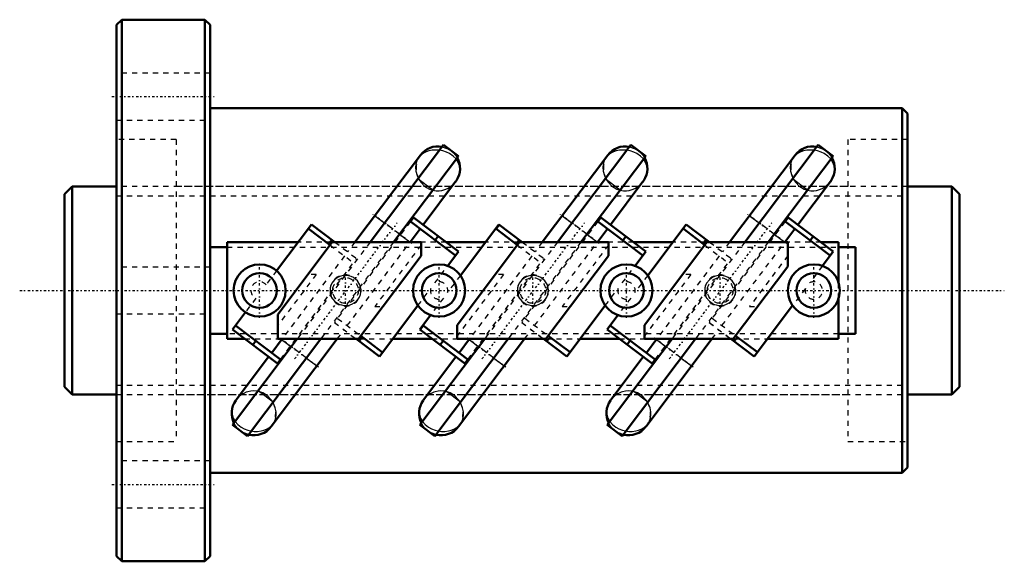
# Model space of a CAD drawing. Header units: millimetres. Extents: x -19 to 171, y -52 to 52.
import ezdxf

# ---------------------------------------------------------------- set-up
doc = ezdxf.new("R2010")
doc.units = ezdxf.units.MM
doc.linetypes.add('Center', pattern=[1.5, 0.45, -0.5, 0.05, -0.5])
doc.linetypes.add('Dashed', pattern=[2, 1, -1])
for name, color, linetype, lineweight in [('2d ConnectionPoints', 7, 'Continuous', 50), ('AM_0', 7, 'Continuous', 50), ('AM_4', 3, 'Continuous', 25), ('AM_5', 3, 'Continuous', 25), ('AM_7', 7, 'Center', 25), ('AM_9', 6, 'Dashed', 25)]:
    doc.layers.add(name, color=color, linetype=linetype, lineweight=lineweight)

# ---------------------------------------------------------------- blocks, each defined once
blk = doc.blocks.new('1_RR0100HBN4012_7_5N_0_in_HBN401275RRG2172LC00G200_0')
at = {"layer": 'AM_0'}
for p, q in [((1, 52), (0, 51)), ((1, 52), (1, -52)), ((17, 52), (1, 52)), ((17, 52), (17, -52)), ((18, 51), (17, 52)), ((0, 51), (0, -51)), ((18, 51), (18, -51)), ((151, 35), (18, 35)), ((152, 34), (151, 35)), ((151, 35), (151, -35)), ((152, 34), (152, -34)), ((62.82, 27.97), (48.74, 9.28)), ((65.7, 25.8), (62.82, 27.97)), ((98.82, 27.97), (84.74, 9.28)), ((101.7, 25.8), (98.82, 27.97)), ((134.82, 27.97), (120.74, 9.28)), ((137.7, 25.8), (134.82, 27.97)), ((58.41, 25.99), (45.82, 9.28)), ((65.7, 25.8), (53.25, 9.28)), ((94.41, 25.99), (81.82, 9.28)), ((101.7, 25.8), (89.25, 9.28)), ((130.41, 25.99), (117.82, 9.28)), ((137.7, 25.8), (125.25, 9.28)), ((58.94, 12.62), (65.17, 20.9)), ((65.17, 20.89), (65.33, 21.13)), ((94.94, 12.62), (101.17, 20.9)), ((101.17, 20.89), (101.33, 21.13)), ((130.94, 12.62), (137.17, 20.9)), ((137.17, 20.89), (137.33, 21.13)), ((57.07, 14.02), (56.47, 13.22)), ((57.07, 14.02), (65.73, 7.49)), ((93.07, 14.02), (92.47, 13.22)), ((93.07, 14.02), (101.73, 7.49)), ((129.07, 14.02), (128.47, 13.22)), ((129.07, 14.02), (137.73, 7.49)), ((37.46, 12.67), (30.76, 3.79)), ((36.86, 11.88), (41.05, 8.72)), ((37.46, 12.67), (41.97, 9.28)), ((56.42, 9.28), (58.33, 11.82)), ((56.47, 13.22), (65.13, 6.69)), ((73.46, 12.67), (66.08, 2.88)), ((72.93, 11.82), (73.54, 12.62)), ((72.93, 11.82), (77.05, 8.72)), ((73.46, 12.67), (77.97, 9.28)), ((92.42, 9.28), (94.33, 11.82)), ((92.47, 13.22), (101.13, 6.69)), ((109.46, 12.67), (102.08, 2.88)), ((108.86, 11.88), (113.05, 8.72)), ((109.46, 12.67), (113.97, 9.28)), ((128.42, 9.28), (130.33, 11.82)), ((128.47, 13.22), (137.13, 6.69)), ((40.77, 8.93), (41.37, 9.72)), ((61.82, 10.44), (61.22, 9.64)), ((76.77, 8.93), (77.37, 9.72)), ((97.89, 10.38), (97.29, 9.58)), ((112.7, 8.98), (113.3, 9.78)), ((133.89, 10.38), (133.29, 9.58)), ((18, 8.31), (21.25, 8.31)), ((34.9, 9.28), (21.25, 9.28)), ((21.25, 9.28), (21.25, -9.28)), ((31, -4.61), (41.47, 9.28)), ((58.52, 9.28), (41.47, 9.28)), ((58.52, 9.28), (58.52, 6.63)), ((70.9, 9.28), (63.36, 9.28)), ((65.48, -6.63), (77.47, 9.28)), ((94.52, 9.28), (77.47, 9.28)), ((94.52, 9.28), (94.52, 6.63)), ((106.9, 9.28), (99.36, 9.28)), ((101.48, -6.63), (113.47, 9.28)), ((129, 9.28), (113.47, 9.28)), ((129, 9.28), (129, 4.61)), ((138.75, 9.28), (135.36, 9.28)), ((138.75, 1.56), (138.75, 9.28)), ((138.75, 8.31), (142, 8.31)), ((142, -8.31), (142, 8.31)), ((58.52, 6.63), (46.53, -9.28)), ((65.73, 7.49), (63.65, 4.72)), ((94.52, 6.63), (82.53, -9.28)), ((101.73, 7.49), (99.65, 4.72)), ((137.73, 7.49), (135.65, 4.72)), ((129, 4.61), (118.53, -9.28)), ((138.75, -9.28), (138.75, -1.56)), ((57.92, -2.88), (50.54, -12.67)), ((93.92, -2.88), (86.54, -12.67)), ((129.92, -2.88), (122.54, -12.67)), ((24.76, -4.18), (22.27, -7.49)), ((31, -4.61), (31, -9.28)), ((60.35, -4.72), (58.27, -7.49)), ((96.35, -4.72), (94.27, -7.49)), ((22.27, -7.49), (30.93, -14.02)), ((22.87, -6.69), (31.53, -13.22)), ((58.27, -7.49), (66.93, -14.02)), ((58.34, -7.54), (58.94, -6.75)), ((58.94, -6.75), (67.53, -13.22)), ((65.48, -9.28), (65.48, -6.63)), ((94.27, -7.49), (102.93, -14.02)), ((94.87, -6.69), (103.53, -13.22)), ((101.48, -9.28), (101.48, -6.63)), ((21.25, -8.31), (18, -8.31)), ((21.25, -9.28), (24.64, -9.28)), ((34.75, -9.28), (22.3, -25.8)), ((39.26, -9.28), (25.18, -27.97)), ((29.75, -26.11), (42.43, -9.28)), ((31.83, -9.28), (29.83, -11.94)), ((46.53, -9.28), (31, -9.28)), ((46.03, -9.28), (50.54, -12.67)), ((47.23, -8.93), (46.63, -9.72)), ((46.95, -8.72), (51.14, -11.88)), ((53.1, -9.28), (60.64, -9.28)), ((70.75, -9.28), (58.3, -25.8)), ((75.26, -9.28), (61.18, -27.97)), ((82.53, -9.28), (65.48, -9.28)), ((65.75, -26.11), (78.43, -9.28)), ((67.83, -9.28), (65.83, -11.94)), ((82.03, -9.28), (86.54, -12.67)), ((82.07, -9.28), (86.55, -12.66)), ((83.31, -8.97), (82.71, -9.76)), ((82.97, -8.7), (87.15, -11.86)), ((89.1, -9.28), (96.64, -9.28)), ((106.75, -9.28), (94.3, -25.8)), ((111.26, -9.28), (97.18, -27.97)), ((118.53, -9.28), (101.48, -9.28)), ((101.75, -26.11), (114.43, -9.28)), ((103.83, -9.28), (101.83, -11.94)), ((118.03, -9.28), (122.54, -12.67)), ((118.07, -9.28), (122.55, -12.66)), ((119.31, -8.97), (118.71, -9.76)), ((118.97, -8.7), (123.15, -11.86)), ((125.1, -9.28), (138.75, -9.28)), ((142, -8.31), (138.75, -8.31)), ((26.18, -10.44), (26.78, -9.64)), ((62.18, -10.44), (62.78, -9.64)), ((98.11, -10.38), (98.71, -9.58)), ((29.22, -12.74), (22.99, -21.02)), ((30.93, -14.02), (31.53, -13.22)), ((65.22, -12.74), (58.99, -21.02)), ((66.93, -14.02), (67.53, -13.22)), ((101.22, -12.74), (94.99, -21.02)), ((102.93, -14.02), (103.53, -13.22)), ((22.99, -21.02), (22.91, -21.13)), ((58.99, -21.02), (58.91, -21.13)), ((94.99, -21.02), (94.91, -21.13)), ((25.18, -27.97), (22.3, -25.8)), ((61.18, -27.97), (58.3, -25.8)), ((97.18, -27.97), (94.3, -25.8)), ((151, -35), (152, -34)), ((18, -35), (151, -35)), ((0, -51), (1, -52)), ((17, -52), (18, -51)), ((1, -52), (17, -52))]:
    blk.add_line(p, q, dxfattribs=at)
for centre, radius in [((27.5, 0), 5), ((62, 0), 5), ((98, 0), 5), ((134, 0), 5), ((27.5, 0), 3.33), ((62, 0), 3.33), ((98, 0), 3.33), ((134, 0), 3.33)]:
    blk.add_circle(centre, radius, dxfattribs=at)
for centre, start, end in [((61.79, 23.45), 79.6679, 143), ((97.79, 23.45), 79.6679, 143), ((133.79, 23.45), 79.6679, 143), ((61.79, 23.45), 326.7467, 29.3233), ((97.79, 23.45), 326.7467, 29.3233), ((133.79, 23.45), 326.7467, 29.3233), ((26.37, -23.57), 144.8322, 206.3321), ((62.37, -23.57), 144.8322, 206.3321), ((98.37, -23.57), 144.8322, 206.3321), ((26.37, -23.57), 256.6767, 323), ((62.37, -23.57), 256.6767, 323), ((98.37, -23.57), 256.6767, 323)]:
    blk.add_arc(centre, 4.23, start, end, dxfattribs=at)
at = {"layer": 'AM_4'}
for p, q in [((60.77, 19.26), (57.89, 21.43)), ((96.77, 19.26), (93.89, 21.43)), ((132.77, 19.26), (129.89, 21.43)), ((49.65, 14.37), (51.52, 12.97)), ((85.65, 14.37), (87.52, 12.97)), ((121.65, 14.37), (123.52, 12.97)), ((54.39, 10.8), (56.41, 9.28)), ((90.39, 10.8), (92.41, 9.28)), ((126.39, 10.8), (128.41, 9.28)), ((31.74, -9.4), (33.61, -10.8)), ((67.74, -9.4), (69.61, -10.8)), ((103.74, -9.4), (105.61, -10.8)), ((36.48, -12.97), (38.51, -14.49)), ((72.48, -12.97), (74.51, -14.49)), ((108.48, -12.97), (110.51, -14.49)), ((30.11, -21.43), (27.23, -19.26)), ((66.11, -21.43), (63.23, -19.26)), ((102.11, -21.43), (99.23, -19.26))]:
    blk.add_line(p, q, dxfattribs=at)
at = {"layer": 'AM_5', "linetype": 'Dashed'}
for centre in [(44, 0), (80, 0), (116, 0)]:
    blk.add_arc(centre, 3, 75, 15, dxfattribs=at)
at = {"layer": 'AM_7'}
for p, q in [((-0.9, 37.24), (18.9, 37.24)), ((56.75, 9.02), (49.32, 14.63)), ((92.75, 9.02), (85.32, 14.63)), ((128.75, 9.02), (121.32, 14.63)), ((34.23, -13.13), (53.93, 13.01)), ((70.23, -13.13), (89.93, 13.01)), ((106.23, -13.13), (125.93, 13.01)), ((27.5, -5.25), (27.5, 5.25)), ((62, -5.25), (62, 5.25)), ((98, -5.25), (98, 5.25)), ((134, -5.25), (134, 5.25)), ((44, -2.58), (44, 2.58)), ((80, -2.58), (80, 2.58)), ((116, -2.58), (116, 2.58)), ((38.84, -14.75), (31.41, -9.14)), ((74.84, -14.75), (67.41, -9.14)), ((110.84, -14.75), (103.41, -9.14)), ((-0.9, -37.24), (18.9, -37.24))]:
    blk.add_line(p, q, dxfattribs=at)
at = {"layer": 'AM_9'}
for p, q in [((18, 41.74), (0, 41.74)), ((0, 32.74), (18, 32.74)), ((11.45, 29), (0, 29)), ((11.45, 29), (11.45, -29)), ((140.55, 29), (140.55, -29)), ((152, 29), (140.55, 29)), ((57.99, 21.58), (58.13, 21.33)), ((93.99, 21.58), (94.13, 21.33)), ((129.99, 21.58), (130.13, 21.33)), ((140.55, 20), (11.45, 20)), ((56.47, 13.22), (41.87, -6.14)), ((54.39, 10.8), (51.52, 12.97)), ((92.47, 13.22), (77.87, -6.14)), ((90.39, 10.8), (87.52, 12.97)), ((128.47, 13.22), (113.87, -6.14)), ((126.39, 10.8), (123.52, 12.97)), ((21.25, 8.31), (138.75, 8.31)), ((48.74, 9.28), (34.75, -9.28)), ((41.47, 9.28), (34.9, 9.28)), ((53.25, 9.28), (39.26, -9.28)), ((41.05, 8.72), (45.52, 5.35)), ((41.97, 9.28), (46.13, 6.14)), ((44.34, -6.75), (56.42, 9.28)), ((45.82, 9.28), (44.42, 7.43)), ((58.52, 8.71), (49.62, -3.09)), ((56.41, 9.28), (56.42, 9.28)), ((63.36, 9.28), (58.52, 9.28)), ((84.74, 9.28), (70.75, -9.28)), ((77.47, 9.28), (70.9, 9.28)), ((89.25, 9.28), (75.26, -9.28)), ((77.05, 8.72), (81.52, 5.35)), ((77.97, 9.28), (82.13, 6.14)), ((80.35, -6.73), (92.42, 9.28)), ((81.82, 9.28), (80.42, 7.43)), ((94.52, 8.71), (85.62, -3.09)), ((92.41, 9.28), (92.42, 9.28)), ((99.36, 9.28), (94.52, 9.28)), ((120.74, 9.28), (106.75, -9.28)), ((113.47, 9.28), (106.9, 9.28)), ((125.25, 9.28), (111.26, -9.28)), ((113.05, 8.72), (117.52, 5.35)), ((113.97, 9.28), (118.13, 6.14)), ((116.35, -6.73), (128.42, 9.28)), ((117.82, 9.28), (116.42, 7.43)), ((128.41, 9.28), (128.42, 9.28)), ((135.36, 9.28), (129, 9.28)), ((31.53, -13.22), (46.13, 6.14)), ((43.82, 6.63), (31.83, -9.28)), ((67.53, -13.22), (82.13, 6.14)), ((79.82, 6.63), (67.83, -9.28)), ((103.53, -13.22), (118.13, 6.14)), ((115.82, 6.63), (103.83, -9.28)), ((129, 6.7), (121.62, -3.09)), ((18, 4.5), (0, 4.5)), ((30.76, 3.79), (28.75, 1.11)), ((61.19, 1.45), (63.65, 4.72)), ((97.19, 1.45), (99.65, 4.72)), ((135.65, 4.72), (133.19, 1.45)), ((38.38, 3.09), (31, -6.7)), ((38.38, 3.09), (36.81, 3.09)), ((66.08, 2.88), (63.62, -0.38)), ((74.38, 3.09), (65.48, -8.71)), ((74.38, 3.09), (72.81, 3.09)), ((102.08, 2.88), (99.62, -0.38)), ((110.38, 3.09), (101.48, -8.71)), ((110.38, 3.09), (108.81, 3.09)), ((57.92, -2.88), (60.38, 0.38)), ((93.92, -2.88), (96.38, 0.38)), ((132.38, 0.38), (129.92, -2.88)), ((138.75, -1.56), (138.75, 1.56)), ((26.78, -1.5), (24.76, -4.18)), ((62.81, -1.45), (60.35, -4.72)), ((98.81, -1.45), (96.35, -4.72)), ((49.62, -3.09), (51.19, -3.09)), ((85.62, -3.09), (87.19, -3.09)), ((121.62, -3.09), (123.19, -3.09)), ((0, -4.5), (18, -4.5)), ((42.48, -5.35), (46.95, -8.72)), ((78.49, -5.33), (82.97, -8.7)), ((114.49, -5.33), (118.97, -8.7)), ((41.87, -6.14), (46.03, -9.28)), ((42.43, -9.28), (43.74, -7.55)), ((77.87, -6.14), (82.03, -9.28)), ((77.89, -6.13), (82.07, -9.28)), ((78.43, -9.28), (79.75, -7.53)), ((113.87, -6.14), (118.03, -9.28)), ((113.89, -6.13), (118.07, -9.28)), ((114.43, -9.28), (115.75, -7.53)), ((138.75, -8.31), (21.25, -8.31)), ((24.64, -9.28), (31, -9.28)), ((46.53, -9.28), (53.1, -9.28)), ((60.64, -9.28), (65.48, -9.28)), ((82.53, -9.28), (89.1, -9.28)), ((96.64, -9.28), (101.48, -9.28)), ((118.53, -9.28), (125.1, -9.28)), ((36.48, -12.97), (33.61, -10.8)), ((72.48, -12.97), (69.61, -10.8)), ((108.48, -12.97), (105.61, -10.8)), ((11.45, -20), (140.55, -20)), ((29.9, -21.24), (29.83, -21.12)), ((65.9, -21.24), (65.83, -21.12)), ((101.9, -21.24), (101.83, -21.12)), ((0, -29), (11.45, -29)), ((140.55, -29), (152, -29)), ((18, -32.74), (0, -32.74)), ((0, -41.74), (18, -41.74))]:
    blk.add_line(p, q, dxfattribs=at)
for points in [[(65.94, 22.71), (65.97, 23.21), (65.89, 23.91), (65.65, 24.6), (65.24, 25.26), (64.7, 25.82), (63.99, 26.31), (63.4, 26.58), (62.72, 26.8), (62.02, 26.93), (61.26, 26.97), (60.64, 26.92), (60.02, 26.8), (59.48, 26.61), (58.98, 26.35)], [(62.55, 27.61), (63.61, 27.26), (64.22, 26.91), (64.77, 26.45), (65.48, 25.52)], [(101.94, 22.71), (101.97, 23.21), (101.89, 23.91), (101.65, 24.6), (101.24, 25.26), (100.7, 25.82), (99.99, 26.31), (99.4, 26.58), (98.72, 26.8), (98.02, 26.93), (97.26, 26.97), (96.64, 26.92), (96.02, 26.8), (95.48, 26.61), (94.98, 26.35)], [(98.55, 27.61), (99.61, 27.26), (100.22, 26.91), (100.77, 26.45), (101.48, 25.52)], [(137.94, 22.71), (137.97, 23.21), (137.89, 23.91), (137.65, 24.6), (137.24, 25.26), (136.7, 25.82), (135.99, 26.31), (135.4, 26.58), (134.72, 26.8), (134.02, 26.93), (133.26, 26.97), (132.64, 26.92), (132.02, 26.8), (131.48, 26.61), (130.98, 26.35)], [(134.55, 27.61), (135.61, 27.26), (136.22, 26.91), (136.77, 26.45), (137.48, 25.52)], [(58.07, 25.53), (57.78, 25.06), (57.59, 24.54), (57.47, 23.76), (57.53, 22.93), (57.76, 22.1), (57.99, 21.58)], [(58.22, 25.73), (58.07, 25.54), (58.07, 25.53)], [(58.98, 26.35), (58.48, 25.98), (58.22, 25.73)], [(94.07, 25.53), (93.78, 25.06), (93.59, 24.54), (93.47, 23.76), (93.53, 22.93), (93.76, 22.1), (93.99, 21.58)], [(94.22, 25.73), (94.07, 25.54), (94.07, 25.53)], [(94.98, 26.35), (94.48, 25.98), (94.22, 25.73)], [(130.07, 25.53), (129.78, 25.06), (129.59, 24.54), (129.47, 23.76), (129.53, 22.93), (129.76, 22.1), (129.99, 21.58)], [(130.22, 25.73), (130.07, 25.54), (130.07, 25.53)], [(130.98, 26.35), (130.48, 25.98), (130.22, 25.73)], [(58.15, 21.29), (58.16, 21.27), (58.25, 21.13)], [(58.25, 21.13), (58.58, 20.68), (59.12, 20.12), (59.6, 19.77), (60.16, 19.47), (60.76, 19.26), (61.42, 19.15), (61.98, 19.15), (62.54, 19.23), (63.08, 19.37), (63.59, 19.59), (64.11, 19.89), (64.58, 20.26), (65.04, 20.73), (65.17, 20.89)], [(65.33, 21.13), (65.41, 21.25), (65.72, 21.86), (65.73, 21.9)], [(94.15, 21.29), (94.16, 21.27), (94.25, 21.13)], [(94.25, 21.13), (94.58, 20.68), (95.12, 20.12), (95.6, 19.77), (96.16, 19.47), (96.76, 19.26), (97.42, 19.15), (97.98, 19.15), (98.54, 19.23), (99.08, 19.37), (99.59, 19.59), (100.11, 19.89), (100.58, 20.26), (101.04, 20.73), (101.17, 20.89)], [(101.33, 21.13), (101.41, 21.25), (101.72, 21.86), (101.73, 21.9)], [(130.15, 21.29), (130.16, 21.27), (130.25, 21.13)], [(130.25, 21.13), (130.58, 20.68), (131.12, 20.12), (131.6, 19.77), (132.16, 19.47), (132.76, 19.26), (133.42, 19.15), (133.98, 19.15), (134.54, 19.23), (135.08, 19.37), (135.59, 19.59), (136.11, 19.89), (136.58, 20.26), (137.04, 20.73), (137.17, 20.89)], [(137.33, 21.13), (137.41, 21.25), (137.72, 21.86), (137.73, 21.9)], [(41.92, 2.08), (41.38, 1.4), (41.17, 0.95), (41.04, 0.48), (41.04, -0.46), (41.34, -1.34), (41.92, -2.08), (42.73, -2.61), (43.21, -2.78), (43.71, -2.87), (44.23, -2.87), (44.74, -2.79), (45.24, -2.62), (45.7, -2.38), (46.1, -2.06), (46.44, -1.67), (46.7, -1.25), (46.89, -0.78), (46.98, -0.31), (47, 0.16), (46.79, 1.07), (46.29, 1.86), (45.55, 2.47), (45.1, 2.68), (44.62, 2.82), (44.1, 2.88), (43.59, 2.85), (43.08, 2.74), (42.59, 2.54), (41.92, 2.08)], [(77.92, 2.08), (77.38, 1.4), (77.17, 0.95), (77.04, 0.48), (77.04, -0.46), (77.34, -1.34), (77.92, -2.08), (78.73, -2.61), (79.21, -2.78), (79.71, -2.87), (80.23, -2.87), (80.74, -2.79), (81.24, -2.62), (81.7, -2.38), (82.1, -2.06), (82.44, -1.67), (82.7, -1.25), (82.89, -0.78), (82.98, -0.31), (83, 0.16), (82.79, 1.07), (82.29, 1.86), (81.55, 2.47), (81.1, 2.68), (80.62, 2.82), (80.1, 2.88), (79.59, 2.85), (79.08, 2.74), (78.59, 2.54), (77.92, 2.08)], [(113.92, 2.08), (113.38, 1.4), (113.17, 0.95), (113.04, 0.48), (113.04, -0.46), (113.34, -1.34), (113.92, -2.08), (114.73, -2.61), (115.21, -2.78), (115.71, -2.87), (116.23, -2.87), (116.74, -2.79), (117.24, -2.62), (117.7, -2.38), (118.1, -2.06), (118.44, -1.67), (118.7, -1.25), (118.89, -0.78), (118.98, -0.31), (119, 0.16), (118.79, 1.07), (118.29, 1.86), (117.55, 2.47), (117.1, 2.68), (116.62, 2.82), (116.1, 2.88), (115.59, 2.85), (115.08, 2.74), (114.59, 2.54), (113.92, 2.08)], [(24.95, -19.55), (24.31, -19.85), (23.73, -20.25), (23.26, -20.7), (22.99, -21.02)], [(29.83, -21.12), (29.61, -20.84), (29.16, -20.37), (28.62, -19.94), (28.12, -19.65), (27.56, -19.44), (26.98, -19.31), (26.35, -19.27), (25.81, -19.32), (25.26, -19.44), (24.95, -19.55)], [(60.95, -19.55), (60.31, -19.85), (59.73, -20.25), (59.26, -20.7), (58.99, -21.02)], [(65.83, -21.12), (65.61, -20.84), (65.16, -20.37), (64.62, -19.94), (64.12, -19.65), (63.56, -19.44), (62.98, -19.31), (62.35, -19.27), (61.81, -19.32), (61.26, -19.44), (60.95, -19.55)], [(96.95, -19.55), (96.31, -19.85), (95.73, -20.25), (95.26, -20.7), (94.99, -21.02)], [(101.83, -21.12), (101.61, -20.84), (101.16, -20.37), (100.62, -19.94), (100.12, -19.65), (99.56, -19.44), (98.98, -19.31), (98.35, -19.27), (97.81, -19.32), (97.26, -19.44), (96.95, -19.55)], [(22.91, -21.13), (22.86, -21.2), (22.52, -21.79), (22.46, -21.95)], [(30.11, -25.63), (30.3, -25.34), (30.57, -24.7), (30.7, -24), (30.68, -23.28), (30.52, -22.54), (30.17, -21.68), (30.07, -21.5)], [(58.91, -21.13), (58.86, -21.2), (58.52, -21.79), (58.46, -21.95)], [(66.11, -25.63), (66.3, -25.34), (66.57, -24.7), (66.7, -24), (66.68, -23.28), (66.52, -22.54), (66.17, -21.68), (66.07, -21.51)], [(94.91, -21.13), (94.86, -21.2), (94.52, -21.79), (94.46, -21.95)], [(102.11, -25.63), (102.3, -25.34), (102.57, -24.7), (102.7, -24), (102.68, -23.28), (102.52, -22.54), (102.17, -21.68), (102.07, -21.5)], [(22.24, -22.75), (22.2, -23.11), (22.24, -23.81), (22.43, -24.5), (22.78, -25.16), (23.29, -25.75), (23.96, -26.27), (24.55, -26.58), (25.22, -26.83), (25.82, -26.97), (26.47, -27.05), (27.12, -27.05), (27.77, -26.97), (28.31, -26.84), (28.83, -26.65), (29.27, -26.4), (29.67, -26.11), (29.93, -25.86)], [(58.24, -22.75), (58.2, -23.11), (58.24, -23.81), (58.43, -24.5), (58.78, -25.16), (59.29, -25.75), (59.96, -26.27), (60.55, -26.58), (61.22, -26.83), (61.82, -26.97), (62.47, -27.05), (63.12, -27.05), (63.77, -26.97), (64.31, -26.84), (64.83, -26.65), (65.27, -26.4), (65.67, -26.11), (65.93, -25.86)], [(94.24, -22.75), (94.2, -23.11), (94.24, -23.81), (94.43, -24.5), (94.78, -25.16), (95.29, -25.75), (95.96, -26.27), (96.55, -26.58), (97.22, -26.83), (97.82, -26.97), (98.47, -27.05), (99.12, -27.05), (99.77, -26.97), (100.31, -26.84), (100.83, -26.65), (101.27, -26.4), (101.67, -26.11), (101.93, -25.86)], [(25.39, -27.68), (24.39, -27.31), (23.8, -26.93), (23.26, -26.44), (22.89, -25.97), (22.58, -25.44)], [(29.93, -25.86), (30.02, -25.75), (30.11, -25.63)], [(61.39, -27.68), (60.39, -27.31), (59.8, -26.93), (59.26, -26.44), (58.89, -25.97), (58.58, -25.44)], [(65.93, -25.86), (66.02, -25.75), (66.11, -25.63)], [(97.39, -27.68), (96.39, -27.31), (95.8, -26.93), (95.26, -26.44), (94.89, -25.97), (94.58, -25.44)], [(101.93, -25.86), (102.02, -25.75), (102.11, -25.63)]]:
    blk.add_lwpolyline(points, dxfattribs=at)
for centre in [(44, 0), (80, 0), (116, 0)]:
    blk.add_circle(centre, 2.46, dxfattribs=at)
for centre, radius, start, end in [((61.79, 23.45), 4.23, 143, 213.1601), ((97.79, 23.45), 4.23, 143, 213.1601), ((133.79, 23.45), 4.23, 143, 213.1601), ((27.5, 0), 1.67, 41.6681, 244.3319), ((62, 0), 1.67, 166.7568, 299.2432), ((62, 0), 1.67, 346.7568, 119.2432), ((98, 0), 1.67, 166.7568, 299.2432), ((98, 0), 1.67, 346.7568, 119.2432), ((134, 0), 1.67, 166.7568, 119.2432), ((26.37, -23.57), 4.23, 323, 35.3187), ((62.37, -23.57), 4.23, 323, 35.3187), ((98.37, -23.57), 4.23, 323, 35.3187)]:
    blk.add_arc(centre, radius, start, end, dxfattribs=at)
blk = doc.blocks.new('2_RR0100HBN4012_7_50S_0_in_HBN401275RRG2172LC00G200_0')
at = {"layer": 'AM_0'}
for p, q in [((-8.5, 20), (-10, 18.5)), ((0, 20), (-8.5, 20)), ((-8.5, 20), (-8.5, -20)), ((160.5, 20), (152, 20)), ((162, 18.5), (160.5, 20)), ((160.5, 20), (160.5, -20)), ((-10, 18.5), (-10, -18.5)), ((162, 18.5), (162, -18.5)), ((-10, -18.5), (-8.5, -20)), ((160.5, -20), (162, -18.5)), ((-8.5, -20), (0, -20)), ((152, -20), (160.5, -20))]:
    blk.add_line(p, q, dxfattribs=at)
at = {"layer": 'AM_5', "linetype": 'Dashed'}
for p, q in [((0, 18.1595), (152, 18.1595)), ((0, -18.1595), (152, -18.1595))]:
    blk.add_line(p, q, dxfattribs=at)
at = {"layer": 'AM_7'}
blk.add_line((-18.6, 0), (170.6, 0), dxfattribs=at)
at = {"layer": 'AM_9'}
for p, q in [((152, 20), (0, 20)), ((0, -20), (152, -20))]:
    blk.add_line(p, q, dxfattribs=at)

msp = doc.modelspace()

# ---------------------------------------------------------------- linework, layer by layer
at = {"layer": '2d ConnectionPoints'}
msp.add_point((0, 0), dxfattribs=at)
msp.add_point((0, 0), dxfattribs=at)

# ---------------------------------------------------------------- block references
for name in ['1_RR0100HBN4012_7_5N_0_in_HBN401275RRG2172LC00G200_0', '2_RR0100HBN4012_7_50S_0_in_HBN401275RRG2172LC00G200_0']:
    msp.add_blockref(name, (0, 0))

doc.saveas('drawing.dxf')
